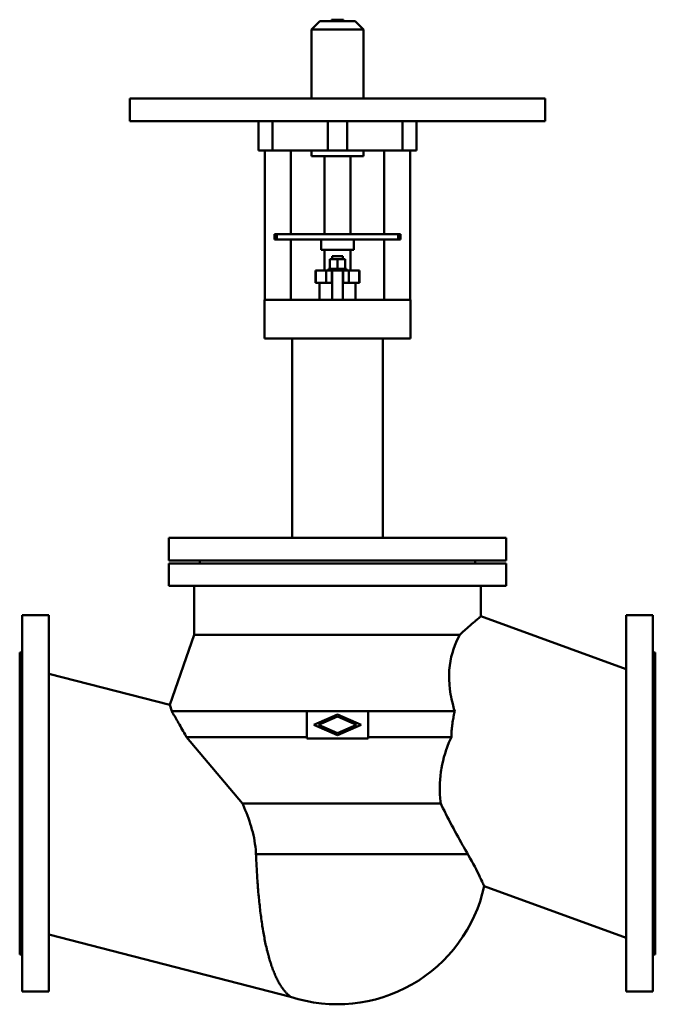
# Model space of a CAD drawing. Header units: millimetres. Extents: x 0 to 980, y -309 to 1208.
import ezdxf

# ---------------------------------------------------------------- set-up
doc = ezdxf.new("R2010")
doc.units = ezdxf.units.MM
doc.layers.add('AM_0', color=7, linetype='Continuous', lineweight=30)

msp = doc.modelspace()

# ---------------------------------------------------------------- linework, layer by layer
at = {"layer": 'AM_0', "color": 7, "linetype": 'Continuous', "lineweight": 50}
for p, q in [((462.7, 1205.4), (450, 1192.7)), ((462.7, 1205.4), (517.3, 1205.4)), ((480.8, 1207.8), (480.8, 1205.4)), ((480.8, 1207.8), (499.2, 1207.8)), ((499.2, 1205.4), (499.2, 1207.8)), ((530, 1192.7), (517.3, 1205.4)), ((450, 1192.7), (450, 1086.3)), ((450, 1192.7), (530, 1192.7)), ((530, 1086.3), (530, 1192.7)), ((170, 1086.3), (170, 1051.3)), ((170, 1086.3), (810, 1086.3)), ((810, 1051.3), (810, 1086.3)), ((170, 1051.3), (810, 1051.3)), ((368, 1051.3), (368, 1006.3)), ((389.8, 1051.3), (389.8, 1006.3)), ((475.1, 1051.3), (475.1, 1006.3)), ((504.9, 1051.3), (504.9, 1006.3)), ((590.2, 1051.3), (590.2, 1006.3)), ((612, 1006.3), (612, 1051.3)), ((612, 1006.3), (368, 1006.3)), ((378, 1006.3), (378, 776.3)), ((418, 877.3), (418, 1006.3)), ((450, 1006.3), (450, 997.5)), ((530, 997.5), (530, 1006.3)), ((562, 1006.3), (562, 877.3)), ((602, 776.3), (602, 1006.3)), ((450, 997.5), (530, 997.5)), ((470, 997.5), (470, 877.3)), ((510, 877.3), (510, 997.5)), ((393, 877.3), (393, 869.3)), ((393, 877.3), (587, 877.3)), ((393, 869.3), (587, 869.3)), ((396.5, 877.3), (396.5, 869.3)), ((418, 776.3), (418, 869.3)), ((465, 869.3), (465, 853.3)), ((515, 853.3), (515, 869.3)), ((562, 869.3), (562, 776.3)), ((583.5, 877.3), (583.5, 869.3)), ((587, 877.3), (587, 869.3)), ((465, 853.3), (515, 853.3)), ((470, 853.3), (470, 821.3)), ((510, 821.3), (510, 853.3)), ((478, 823.8), (478, 838.6)), ((502, 838.6), (478, 838.6)), ((482, 843.4), (482, 838.6)), ((482, 843.4), (498, 843.4)), ((490, 823.8), (490, 838.6)), ((498, 838.6), (498, 843.4)), ((502, 823.8), (502, 838.6)), ((456, 821.3), (456, 802.3)), ((456, 821.3), (524, 821.3)), ((456.6, 821.3), (456.6, 802.3)), ((472.5, 821.3), (472.5, 802.3)), ((476, 823.8), (476, 821.3)), ((504, 823.8), (476, 823.8)), ((481.5, 821.3), (481.5, 802.3)), ((482, 821.3), (482, 776.3)), ((498, 776.3), (498, 821.3)), ((498.5, 821.3), (498.5, 802.3)), ((504, 821.3), (504, 823.8)), ((507.5, 821.3), (507.5, 802.3)), ((523.4, 821.3), (523.4, 802.3)), ((524, 802.3), (524, 821.3)), ((456, 802.3), (482, 802.3)), ((462, 802.3), (462, 776.3)), ((498, 802.3), (524, 802.3)), ((518, 776.3), (518, 802.3)), ((377.5, 776.3), (377.5, 716.3)), ((377.5, 776.3), (602.5, 776.3)), ((602.5, 716.3), (602.5, 776.3)), ((377.5, 716.3), (602.5, 716.3)), ((420.2, 716.3), (420.2, 409.3)), ((559.9, 409.3), (559.9, 716.3)), ((230, 409.3), (230, 374.3)), ((230, 409.3), (750, 409.3)), ((750, 374.3), (750, 409.3)), ((230, 374.3), (750, 374.3)), ((230, 370), (230, 335.3)), ((230, 370), (750, 370)), ((277.5, 374.3), (277.5, 370)), ((702.5, 370), (702.5, 374.3)), ((750, 335.3), (750, 370)), ((230, 335.3), (750, 335.3)), ((269, 335.3), (269, 260)), ((711, 288.5), (711, 335.3)), ((45, 290), (4, 290)), ((4, 290), (4, -290)), ((45, -290), (45, 290)), ((935, 207), (711, 288.5)), ((976, 290), (935, 290)), ((935, -290), (935, 290)), ((976, -290), (976, 290)), ((269, 260), (231.4, 151.9)), ((269, 260), (678.5, 260)), ((4, 232.5), (0, 232.5)), ((0, -232.5), (0, 232.5)), ((980, 232.5), (976, 232.5)), ((980, 232.5), (980, -232.5)), ((231.4, 151.9), (45, 200)), ((234.5, 142), (231.4, 151.9)), ((234.5, 142), (670.7, 142)), ((442.5, 142), (442.5, 100)), ((453.4, 121), (490, 137.1)), ((490, 137.1), (526.6, 121)), ((537.5, 100), (537.5, 142)), ((490, 133.9), (460.6, 121)), ((519.4, 121), (490, 133.9)), ((490, 105), (453.4, 121)), ((460.6, 121), (490, 108.1)), ((526.6, 121), (490, 105)), ((490, 108.1), (519.4, 121)), ((257.3, 102), (442.5, 102)), ((343.5, 0), (257.3, 102)), ((442.5, 100), (537.5, 100)), ((537.5, 102), (665.6, 102)), ((343.5, 0), (649.1, 0)), ((364.3, -78), (690.9, -78)), ((716.2, -127.3), (935, -207)), ((45, -201.8), (417.6, -297.9)), ((0, -232.5), (4, -232.5)), ((976, -232.5), (980, -232.5)), ((4, -290), (45, -290)), ((935, -290), (976, -290))]:
    msp.add_line(p, q, dxfattribs=at)
for points in [[(711, 288.5), (711, 288.5), (710.8, 288.3), (710.4, 288), (710.1, 287.7), (709.7, 287.4), (708.9, 286.7), (707.8, 285.8), (706.6, 284.7), (705.1, 283.5), (703.4, 282), (702.5, 281.2), (701.5, 280.4), (699.4, 278.6), (697.2, 276.6), (694.7, 274.5), (692.1, 272.2), (689.3, 269.8), (687.9, 268.5), (686.4, 267.1), (683.3, 264.4), (680.1, 261.5), (678.5, 260)], [(678.5, 260), (677.4, 257.9), (675.2, 253.4), (673.1, 248.6), (672, 246.1), (671, 243.4), (669, 237.9), (667.2, 232), (665.5, 225.8), (664.2, 219.3), (663.1, 212.6), (662.7, 209.1), (662.4, 205.6), (662, 198.3), (662, 190.9), (662.5, 183.4), (663.3, 175.9), (664.4, 168.3), (665.1, 164.5), (665.8, 160.8), (667.6, 153.3), (669.6, 145.8), (670.7, 142)], [(257.3, 102), (256.6, 103.4), (255.1, 106.2), (253.6, 108.9), (252.8, 110.2), (252.1, 111.5), (250.6, 114.1), (249.2, 116.7), (247.8, 119.1), (246.4, 121.5), (245.1, 123.9), (244.4, 125), (243.8, 126.1), (242.5, 128.3), (241.3, 130.4), (240.1, 132.4), (239, 134.4), (237.9, 136.2), (237.4, 137.1), (236.8, 138), (235.8, 139.7), (234.9, 141.2), (234.5, 142)], [(670.7, 142), (670.5, 140.9), (670, 138.7), (669.5, 136.5), (669.3, 135.4), (669, 134.3), (668.6, 132.1), (668.2, 129.9), (667.9, 127.7), (667.5, 125.5), (667.2, 123.3), (667.1, 122.1), (666.9, 121), (666.7, 118.8), (666.4, 116.6), (666.2, 114.3), (666, 112.1), (665.9, 109.8), (665.8, 108.7), (665.8, 107.6), (665.7, 105.4), (665.6, 103.1), (665.6, 102)], [(665.6, 102), (664.3, 99.3), (661.9, 93.8), (659.7, 88.2), (658.7, 85.4), (657.7, 82.6), (655.8, 77), (654.1, 71.4), (652.7, 65.7), (651.4, 60), (650.3, 54.3), (649.8, 51.4), (649.4, 48.5), (648.7, 42.8), (648.2, 37), (647.8, 31.3), (647.7, 25.5), (647.7, 19.8), (647.8, 16.9), (647.9, 14.1), (648.3, 8.4), (648.8, 2.8), (649.1, 0)], [(364.3, -78), (364.2, -75.7), (363.9, -71.1), (363.4, -66.6), (363.2, -64.3), (362.8, -62.1), (362.1, -57.6), (361.3, -53.2), (360.3, -48.8), (359.3, -44.4), (358.1, -40), (357.5, -37.9), (356.9, -35.7), (355.6, -31.4), (354.2, -27.1), (352.7, -22.9), (351.2, -18.7), (349.6, -14.5), (348.7, -12.4), (347.9, -10.3), (346.2, -6.2), (344.4, -2), (343.5, 0)], [(649.1, 0), (650.3, -2.4), (652.5, -7), (654.8, -11.5), (655.9, -13.8), (657, -16), (659.3, -20.5), (661.6, -24.9), (663.9, -29.4), (666.3, -33.9), (668.6, -38.3), (669.8, -40.5), (671, -42.7), (673.4, -47.1), (675.8, -51.4), (678.2, -55.7), (680.5, -59.9), (682.9, -64.1), (684.1, -66.1), (685.2, -68.2), (687.5, -72.2), (689.8, -76.1), (690.9, -78)], [(417.6, -297.9), (417.6, -297.9), (417.5, -297.8), (417.3, -297.7), (417.2, -297.6), (417, -297.5), (416.7, -297.2), (416.3, -296.9), (415.8, -296.5), (415.3, -296), (414.7, -295.6), (414.4, -295.3), (414.1, -295), (413.5, -294.4), (412.8, -293.8), (412.1, -293.1), (411.4, -292.3), (410.6, -291.5), (410.2, -291.1), (409.9, -290.7), (409.1, -289.8), (408.3, -288.9), (407.9, -288.4), (407.5, -287.9), (406.7, -286.9), (405.9, -285.8), (405.5, -285.3), (405.1, -284.7), (404.3, -283.6), (403.5, -282.4), (402.7, -281.2), (401.9, -279.9), (401.1, -278.6), (400.7, -277.9), (400.3, -277.2), (399.5, -275.9), (398.7, -274.4), (397.9, -272.9), (397.2, -271.4), (396.4, -269.9), (396, -269.1), (395.6, -268.3), (394.9, -266.7), (394.1, -265), (393.4, -263.3), (392.7, -261.6), (392, -259.9), (391.6, -259), (391.2, -258.1), (390.5, -256.2), (389.9, -254.4), (389.2, -252.5), (388.5, -250.6), (387.9, -248.7), (387.5, -247.7), (387.2, -246.7), (386.6, -244.7), (385.9, -242.7), (385.3, -240.7), (384.7, -238.6), (384.1, -236.6), (383.9, -235.5), (383.6, -234.5), (383, -232.4), (382.4, -230.2), (382.2, -229.1), (381.9, -228), (381.3, -225.8), (380.8, -223.6), (380.5, -222.4), (380.3, -221.3), (379.7, -219), (379.2, -216.6), (378.7, -214.2), (378.2, -211.8), (377.7, -209.3), (377.5, -208.1), (377.2, -206.8), (376.8, -204.3), (376.3, -201.7), (375.8, -199.2), (375.4, -196.6), (374.9, -193.9), (374.7, -192.6), (374.5, -191.2), (374.1, -188.5), (373.6, -185.8), (373.2, -183.1), (372.8, -180.3), (372.4, -177.5), (372.3, -176.1), (372.1, -174.7), (371.7, -171.9), (371.3, -169), (371, -166.1), (370.6, -163.3), (370.3, -160.4), (370.1, -158.9), (370, -157.4), (369.6, -154.5), (369.3, -151.5), (369, -148.6), (368.7, -145.6), (368.5, -142.6), (368.3, -141.1), (368.2, -139.6), (367.9, -136.6), (367.7, -133.6), (367.5, -132.1), (367.4, -130.6), (367.2, -127.6), (367, -124.5), (366.8, -123), (366.7, -121.5), (366.5, -118.5), (366.3, -115.4), (366.1, -112.4), (365.9, -109.4), (365.7, -106.4), (365.6, -104.8), (365.6, -103.3), (365.4, -100.3), (365.2, -97.3), (365.1, -94.3), (364.9, -91.3), (364.8, -88.4), (364.7, -86.9), (364.7, -85.4), (364.5, -82.4), (364.4, -79.5), (364.3, -78)], [(690.9, -78), (692.2, -80.3), (694.7, -84.7), (697.1, -89.1), (698.2, -91.2), (699.4, -93.2), (701.5, -97.3), (703.6, -101.3), (705.5, -105), (707.2, -108.6), (708.9, -111.9), (709.6, -113.4), (710.3, -114.9), (711.7, -117.6), (712.8, -120), (713.8, -122.1), (714.6, -123.9), (715.2, -125.2), (715.5, -125.8), (715.7, -126.3), (716, -127), (716.2, -127.3), (716.2, -127.3)]]:
    msp.add_lwpolyline(points, dxfattribs=at)
msp.add_arc((490, -78), 231.5, 251.7685, 347.6943, dxfattribs=at)

doc.saveas('drawing.dxf')
